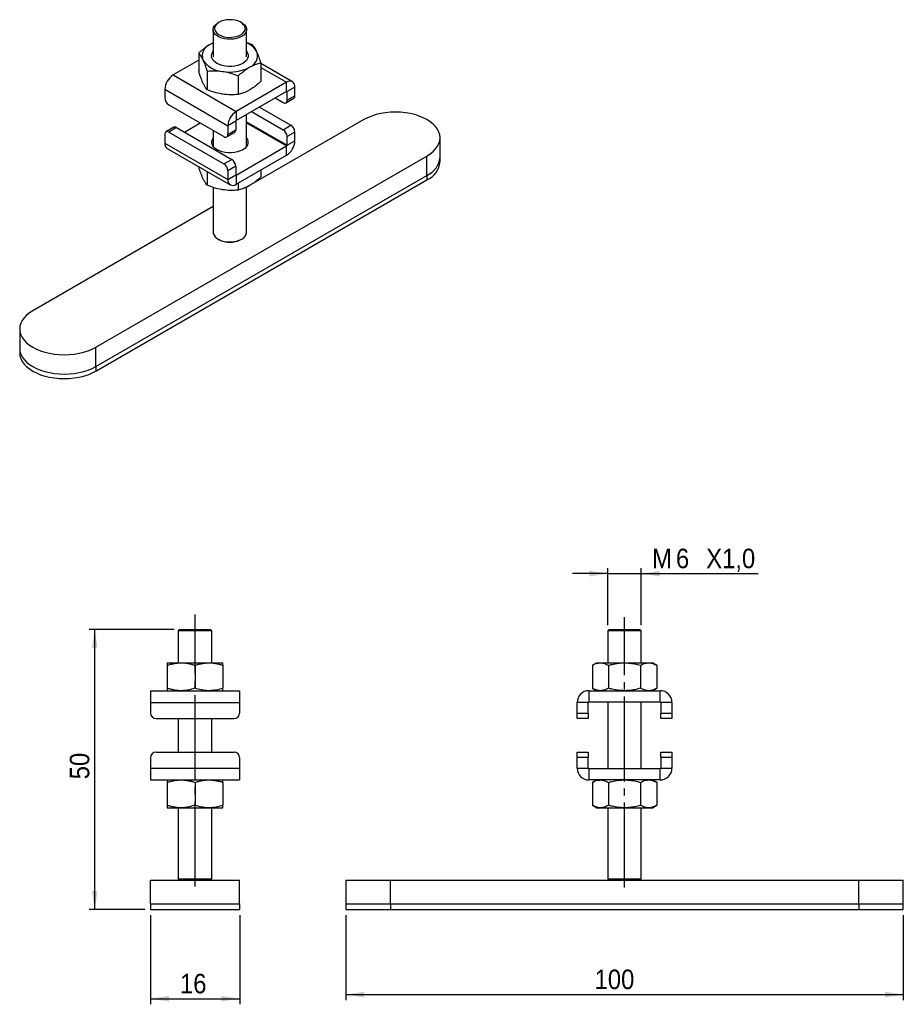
# Model space of a CAD drawing. Extents: x 36 to 194, y 100 to 277.
import ezdxf

# ---------------------------------------------------------------- set-up
doc = ezdxf.new("R2010")
doc.units = 0
doc.linetypes.add('SLD-MISTA-LONGA', pattern=[19.05, 15.24, -1.27, 1.27, -1.27])
doc.linetypes.add('SLD-SÓLIDA', pattern=[0])
doc.layers.get('0').update_dxf_attribs({"linetype": 'CONTINUOUS'})
doc.styles.add('SLDTEXTSTYLE0', font='GOTHIC.TTF', dxfattribs={"width": 0.913})
doc.dimstyles.new('SLDDIMSTYLE0', dxfattribs={"dimtxt": 3.5, "dimasz": 3.302, "dimexe": 0, "dimexo": 0.0625, "dimgap": 0.875, "dimtad": 1, "dimrnd": 1e-09, "dimzin": 12, "dimtxsty": 'SLDTEXTSTYLE0', "dimsah": 1, "dimcen": 0.09, "dimazin": 3, "dimtfac": 1, "dimtofl": 0, "dimtmove": 0, "dimatfit": 3, "dimtolj": 1, "dimtzin": 12})
doc.dimstyles.new('SLDDIMSTYLE1', dxfattribs={"dimtxt": 3.5, "dimasz": 3.302, "dimexe": 0, "dimexo": 0.0625, "dimgap": 0.875, "dimtad": 1, "dimdec": 0, "dimrnd": 1e-09, "dimzin": 12, "dimtxsty": 'SLDTEXTSTYLE0', "dimsah": 1, "dimcen": 0.09, "dimazin": 3, "dimtfac": 1, "dimtdec": 0, "dimtofl": 0, "dimtmove": 0, "dimatfit": 3, "dimtolj": 1, "dimtzin": 12})
doc.dimstyles.new('SLDDIMSTYLE2', dxfattribs={"dimtxt": 3.5, "dimasz": 3.302, "dimexe": 0, "dimexo": 0.0625, "dimgap": 0.875, "dimtad": 1, "dimrnd": 1e-09, "dimzin": 12, "dimtxsty": 'SLDTEXTSTYLE0', "dimsah": 1, "dimcen": 0.09, "dimazin": 3, "dimtfac": 1, "dimtmove": 0, "dimatfit": 3, "dimtolj": 1, "dimtzin": 12})

# ---------------------------------------------------------------- blocks, each defined once
blk = doc.blocks.new('*D1')
for p, q in [((59.18, 116.35), (59.18, 100.35)), ((75.18, 116.35), (75.18, 100.35)), ((59.18, 101.35), (75.18, 101.35))]:
    blk.add_line(p, q)
for points in [[(59.18, 101.35), (62.48, 100.84), (62.48, 101.86)], [(75.18, 101.35), (71.87, 101.86), (71.87, 100.84)]]:
    blk.add_solid(points)
at = {"insert": (64.47, 105.82, 0.1), "char_height": 3.5, "attachment_point": 1, "style": 'SLDTEXTSTYLE0'}
blk.add_mtext('16', dxfattribs=at)
blk = doc.blocks.new('*D2')
for p, q in [((63.43, 167.6), (48.18, 167.6)), ((49.18, 117.35), (49.18, 167.6)), ((58.18, 117.35), (48.18, 117.35))]:
    blk.add_line(p, q)
for points in [[(49.18, 167.6), (48.67, 164.3), (49.68, 164.3)], [(49.18, 117.35), (49.68, 120.65), (48.67, 120.65)]]:
    blk.add_solid(points)
at = {"insert": (44.71, 140.71, 0.1), "char_height": 3.5, "attachment_point": 1, "rotation": 90, "style": 'SLDTEXTSTYLE0'}
blk.add_mtext('50', dxfattribs=at)
blk = doc.blocks.new('*D3')
for p, q in [((141.21, 168.35), (141.21, 178.6)), ((147.21, 168.35), (147.21, 178.6)), ((141.21, 177.6), (134.86, 177.6)), ((141.21, 177.6), (147.21, 177.6)), ((147.21, 177.6), (168.17, 177.6))]:
    blk.add_line(p, q)
for points in [[(141.21, 177.6), (137.91, 178.11), (137.91, 177.09)], [(147.21, 177.6), (150.51, 177.09), (150.51, 178.11)]]:
    blk.add_solid(points)
at = {"char_height": 3.5, "attachment_point": 1, "style": 'SLDTEXTSTYLE0'}
for s, insert in [('M', (149.14, 182.07, 0.1)), ('6', (153.43, 182.07, 0.1)), ('X1,0', (158.86, 182.07, 0.1))]:
    blk.add_mtext(s, dxfattribs=dict(at, insert=insert))
blk = doc.blocks.new('*D4')
for p, q in [((94.21, 116.35), (94.21, 101.1)), ((194.21, 116.35), (194.21, 101.1)), ((94.21, 102.1), (194.21, 102.1))]:
    blk.add_line(p, q)
for points in [[(94.21, 102.1), (97.51, 101.59), (97.51, 102.6)], [(194.21, 102.1), (190.91, 102.6), (190.91, 101.59)]]:
    blk.add_solid(points)
at = {"insert": (138.84, 106.57, 0.1), "char_height": 3.5, "attachment_point": 1, "style": 'SLDTEXTSTYLE0'}
blk.add_mtext('100', dxfattribs=at)

msp = doc.modelspace()

# ---------------------------------------------------------------- linework, layer by layer
at = {"color": 7, "linetype": 'SLD-SÓLIDA'}
for p, q in [((71.477, 276.497), (71.3, 276.395)), ((75.544, 276.395), (75.367, 276.497)), ((70.422, 275.17), (70.422, 270.306)), ((76.422, 270.306), (76.422, 275.17)), ((70.422, 272.785), (69.887, 272.516)), ((77.505, 272.467), (76.422, 272.844)), ((67.845, 270.973), (67.845, 267.62)), ((67.845, 269.704), (63.24, 267.045)), ((78.999, 269.248), (78.999, 265.894)), ((84.654, 265.843), (78.999, 269.108)), ((63.24, 267.045), (74.553, 260.514)), ((69.34, 267.754), (69.34, 264.4)), ((74.916, 266.891), (74.916, 263.538)), ((83.604, 265.739), (74.553, 260.514)), ((83.604, 264.106), (83.604, 265.739)), ((61.755, 264.473), (73.069, 257.942)), ((61.755, 264.473), (61.755, 262.922)), ((83.604, 264.106), (74.553, 258.881)), ((85.089, 264.882), (83.675, 264.065)), ((83.675, 262.514), (83.675, 264.065)), ((83.675, 262.514), (85.089, 263.33)), ((85.089, 263.33), (85.089, 264.882)), ((62.462, 261.697), (72.361, 255.982)), ((81.553, 262.922), (82.968, 262.105)), ((83.468, 262.056), (84.882, 262.872)), ((74.553, 260.514), (74.553, 258.881)), ((76.422, 254.239), (76.422, 259.96)), ((77.31, 260.472), (82.968, 257.206)), ((78.724, 261.289), (84.382, 258.023)), ((65.291, 256.798), (68.12, 258.431)), ((74.483, 258.759), (73.069, 257.942)), ((73.069, 257.942), (73.069, 256.391)), ((74.483, 258.759), (74.483, 257.207)), ((97.464, 259.04), (76.422, 246.893)), ((82.968, 257.206), (84.382, 258.023)), ((61.755, 256.39), (61.755, 254.838)), ((63.376, 257.664), (61.962, 256.848)), ((63.876, 257.614), (62.462, 256.798)), ((62.462, 256.798), (72.361, 251.083)), ((63.876, 257.614), (73.776, 251.9)), ((70.422, 257.102), (70.422, 254.239)), ((72.861, 255.933), (74.276, 256.749)), ((73.069, 256.391), (74.483, 257.207)), ((85.089, 256.798), (83.675, 255.982)), ((85.089, 255.246), (85.089, 256.798)), ((61.755, 254.838), (73.069, 248.307)), ((83.675, 254.43), (83.675, 255.982)), ((83.675, 254.43), (85.089, 255.246)), ((111.121, 252.304), (111.121, 255.774)), ((62.19, 253.877), (73.504, 247.346)), ((74.553, 249.083), (83.604, 254.308)), ((74.553, 247.45), (83.604, 252.675)), ((83.604, 252.675), (83.604, 254.308)), ((49.38, 218.22), (108.777, 252.509)), ((72.361, 251.083), (73.776, 251.9)), ((108.777, 249.039), (108.777, 252.509)), ((111.121, 251.488), (111.121, 252.304)), ((49.38, 214.749), (108.777, 249.039)), ((67.845, 250.612), (67.845, 250.472)), ((69.34, 249.749), (69.34, 247.253)), ((74.483, 250.675), (73.069, 249.858)), ((73.069, 249.858), (73.069, 248.307)), ((73.069, 248.307), (74.483, 249.123)), ((74.483, 250.675), (74.483, 249.123)), ((74.553, 249.083), (74.553, 247.45)), ((78.999, 250.016), (78.999, 248.747)), ((108.777, 249.039), (108.777, 248.222)), ((49.38, 213.933), (108.777, 248.222)), ((74.916, 247.659), (74.916, 246.39)), ((70.422, 246.873), (70.422, 238.834)), ((76.422, 238.834), (76.422, 246.923)), ((70.422, 243.429), (38.067, 224.751)), ((71.3, 237.61), (71.477, 237.508)), ((75.367, 237.508), (75.544, 237.61)), ((35.724, 221.485), (35.724, 218.015)), ((35.724, 218.015), (35.724, 217.199)), ((49.38, 214.749), (49.38, 218.22)), ((49.38, 214.749), (49.38, 213.933)), ((64.426, 167.597), (64.176, 167.347)), ((64.176, 167.347), (64.176, 161.597)), ((70.176, 167.347), (64.176, 167.347)), ((64.426, 167.597), (69.926, 167.597)), ((70.176, 167.347), (69.926, 167.597)), ((70.176, 161.597), (70.176, 167.347)), ((141.462, 167.597), (141.212, 167.347)), ((141.212, 167.347), (141.212, 161.597)), ((144.212, 167.347), (141.212, 167.347)), ((141.462, 167.597), (144.212, 167.597)), ((144.212, 167.597), (146.962, 167.597)), ((147.212, 167.347), (144.212, 167.347)), ((147.212, 167.347), (146.962, 167.597)), ((147.212, 161.597), (147.212, 167.347)), ((62.176, 161.597), (64.676, 161.597)), ((62.176, 161.151), (62.176, 157.044)), ((64.676, 161.597), (69.676, 161.597)), ((67.176, 161.151), (67.176, 157.044)), ((69.676, 161.597), (72.176, 161.597)), ((72.176, 161.151), (72.176, 157.044)), ((139.212, 161.597), (138.439, 161.151)), ((138.439, 161.151), (138.439, 157.044)), ((139.212, 161.597), (139.882, 161.597)), ((139.882, 161.597), (144.212, 161.597)), ((141.325, 161.151), (141.325, 157.044)), ((144.212, 161.597), (148.542, 161.597)), ((147.099, 161.151), (147.099, 157.044)), ((148.542, 161.597), (149.212, 161.597)), ((149.986, 161.151), (149.212, 161.597)), ((149.986, 161.151), (149.986, 157.044)), ((59.176, 156.597), (59.176, 154.497)), ((59.176, 156.597), (75.176, 156.597)), ((75.176, 156.597), (75.176, 154.497)), ((137.812, 156.597), (137.812, 154.597)), ((137.812, 156.597), (150.612, 156.597)), ((138.439, 157.044), (139.212, 156.597)), ((149.212, 156.597), (149.986, 157.044)), ((150.612, 154.597), (150.612, 156.597)), ((59.176, 154.497), (75.176, 154.497)), ((59.176, 154.497), (59.176, 152.597)), ((75.176, 154.497), (75.176, 152.597)), ((137.712, 154.497), (135.712, 154.497)), ((135.712, 152.597), (135.712, 154.497)), ((137.712, 152.597), (137.712, 154.497)), ((137.812, 154.597), (150.612, 154.597)), ((141.212, 154.597), (141.212, 142.597)), ((147.212, 142.597), (147.212, 154.597)), ((152.712, 154.497), (150.712, 154.497)), ((150.712, 154.497), (150.712, 152.597)), ((152.712, 154.497), (152.712, 152.597)), ((135.712, 152.597), (137.712, 152.597)), ((135.712, 151.597), (135.712, 152.597)), ((137.712, 152.597), (137.712, 151.597)), ((150.712, 151.597), (150.712, 152.597)), ((150.712, 152.597), (152.712, 152.597)), ((152.712, 152.597), (152.712, 151.597)), ((60.176, 151.597), (74.176, 151.597)), ((64.176, 151.597), (64.176, 145.597)), ((70.176, 145.597), (70.176, 151.597)), ((137.712, 151.597), (135.712, 151.597)), ((152.712, 151.597), (150.712, 151.597)), ((60.176, 145.597), (74.176, 145.597)), ((135.712, 145.597), (137.712, 145.597)), ((135.712, 144.597), (135.712, 145.597)), ((137.712, 145.597), (137.712, 144.597)), ((150.712, 145.597), (152.712, 145.597)), ((150.712, 144.597), (150.712, 145.597)), ((152.712, 145.597), (152.712, 144.597)), ((59.176, 144.597), (59.176, 142.697)), ((75.176, 144.597), (75.176, 142.697)), ((137.712, 144.597), (135.712, 144.597)), ((135.712, 142.697), (135.712, 144.597)), ((137.712, 142.697), (137.712, 144.597)), ((152.712, 144.597), (150.712, 144.597)), ((150.712, 144.597), (150.712, 142.697)), ((152.712, 144.597), (152.712, 142.697)), ((59.176, 142.697), (75.176, 142.697)), ((59.176, 142.697), (59.176, 140.597)), ((75.176, 142.697), (75.176, 140.597)), ((135.712, 142.697), (137.712, 142.697)), ((137.812, 142.597), (137.812, 140.597)), ((150.612, 142.597), (137.812, 142.597)), ((150.612, 140.597), (150.612, 142.597)), ((150.712, 142.697), (152.712, 142.697)), ((59.176, 140.597), (75.176, 140.597)), ((62.176, 140.151), (62.176, 136.044)), ((67.176, 140.151), (67.176, 136.044)), ((72.176, 140.151), (72.176, 136.044)), ((150.612, 140.597), (137.812, 140.597)), ((139.212, 140.597), (138.439, 140.151)), ((138.439, 140.151), (138.439, 136.044)), ((141.325, 140.151), (141.325, 136.044)), ((147.099, 140.151), (147.099, 136.044)), ((149.986, 140.151), (149.212, 140.597)), ((149.986, 140.151), (149.986, 136.044)), ((138.439, 136.044), (139.212, 135.597)), ((149.212, 135.597), (149.986, 136.044)), ((62.176, 135.597), (64.676, 135.597)), ((64.176, 135.597), (64.176, 122.847)), ((64.676, 135.597), (69.676, 135.597)), ((69.676, 135.597), (72.176, 135.597)), ((70.176, 122.847), (70.176, 135.597)), ((139.212, 135.597), (139.882, 135.597)), ((139.882, 135.597), (144.212, 135.597)), ((141.212, 135.597), (141.212, 122.847)), ((144.212, 135.597), (148.542, 135.597)), ((147.212, 122.847), (147.212, 135.597)), ((148.542, 135.597), (149.212, 135.597)), ((59.176, 118.347), (59.176, 122.597)), ((59.176, 122.597), (75.176, 122.597)), ((64.176, 122.847), (64.426, 122.597)), ((64.176, 122.847), (70.176, 122.847)), ((69.926, 122.597), (70.176, 122.847)), ((75.176, 118.347), (75.176, 122.597)), ((94.212, 122.597), (94.212, 118.347)), ((94.212, 122.597), (102.212, 122.597)), ((102.212, 118.347), (102.212, 122.597)), ((102.212, 122.597), (186.212, 122.597)), ((141.212, 122.847), (141.462, 122.597)), ((141.212, 122.847), (144.212, 122.847)), ((144.212, 122.847), (147.212, 122.847)), ((146.962, 122.597), (147.212, 122.847)), ((186.212, 118.347), (186.212, 122.597)), ((186.212, 122.597), (194.212, 122.597)), ((194.212, 118.347), (194.212, 122.597)), ((59.176, 118.347), (59.176, 117.347)), ((59.176, 118.347), (75.176, 118.347)), ((75.176, 118.347), (75.176, 117.347)), ((94.212, 118.347), (94.212, 117.347)), ((94.212, 118.347), (102.212, 118.347)), ((102.212, 118.347), (102.212, 117.347)), ((102.212, 118.347), (186.212, 118.347)), ((186.212, 118.347), (186.212, 117.347)), ((186.212, 118.347), (194.212, 118.347)), ((194.212, 117.347), (194.212, 118.347)), ((59.176, 117.347), (75.176, 117.347)), ((94.212, 117.347), (102.212, 117.347)), ((102.212, 117.347), (186.212, 117.347)), ((186.212, 117.347), (194.212, 117.347))]:
    msp.add_line(p, q, dxfattribs=at)
at = {"color": 8, "linetype": 'SLD-SÓLIDA'}
for p, q in [((78.999, 268.398), (83.604, 265.739)), ((83.604, 264.106), (83.675, 264.065)), ((76.422, 258.617), (83.675, 254.43)), ((76.422, 258.454), (83.604, 254.308)), ((74.483, 249.123), (74.553, 249.083))]:
    msp.add_line(p, q, dxfattribs=at)
at = {"linetype": 'SLD-MISTA-LONGA'}
for p, q in [((67.176, 121.503), (67.176, 170.241)), ((144.212, 121.283), (144.212, 169.8))]:
    msp.add_line(p, q, dxfattribs=at)
at = {"color": 7, "linetype": 'SLD-SÓLIDA', "flags": 128}
for points in [[(75.544, 276.395), (75.73, 276.277), (76.043, 276.013), (76.267, 275.72), (76.393, 275.409), (76.419, 275.09), (76.342, 274.774), (76.166, 274.471), (75.897, 274.191), (75.543, 273.946), (75.117, 273.741), (74.634, 273.586), (74.109, 273.484), (73.561, 273.44), (73.008, 273.455), (72.469, 273.528), (71.962, 273.657), (71.506, 273.838), (71.114, 274.064), (70.801, 274.327), (70.578, 274.62), (70.451, 274.931), (70.425, 275.25), (70.502, 275.567), (70.678, 275.87), (70.947, 276.149), (71.301, 276.395), (71.301, 276.395)], [(71.478, 276.497), (71.145, 276.264), (70.894, 275.999), (70.735, 275.712), (70.673, 275.412), (70.71, 275.111), (70.845, 274.819), (71.074, 274.548), (71.387, 274.306), (71.774, 274.103), (72.22, 273.946), (72.71, 273.841), (73.226, 273.791), (73.749, 273.798), (74.259, 273.862), (74.74, 273.981), (75.173, 274.15), (75.543, 274.363), (75.836, 274.613), (76.041, 274.891), (76.153, 275.186), (76.165, 275.488), (76.078, 275.785), (75.896, 276.068), (75.624, 276.326), (75.272, 276.549), (74.853, 276.73), (74.383, 276.862), (73.878, 276.94), (73.357, 276.961), (72.838, 276.926), (72.34, 276.834), (71.881, 276.689), (71.478, 276.497)], [(70.422, 272.784), (70.378, 272.765), (69.887, 272.516)], [(75.752, 269.13), (75.312, 268.917), (74.815, 268.751), (74.275, 268.637), (73.709, 268.58), (73.135, 268.58), (72.569, 268.637), (72.029, 268.751), (71.532, 268.917), (71.092, 269.13), (70.722, 269.384), (70.435, 269.671), (70.239, 269.983), (70.139, 270.309), (70.139, 270.641), (70.239, 270.967), (70.422, 271.263)], [(76.422, 271.263), (76.605, 270.967), (76.705, 270.641), (76.705, 270.309), (76.605, 269.983), (76.409, 269.671), (76.122, 269.384), (75.752, 269.13)], [(108.777, 252.509), (109.375, 252.895), (109.894, 253.317), (110.328, 253.771), (110.672, 254.249), (110.92, 254.747), (111.07, 255.257), (111.121, 255.774), (111.07, 256.292), (110.92, 256.802), (110.672, 257.3), (110.328, 257.778), (109.894, 258.232), (109.375, 258.654), (108.777, 259.04), (108.108, 259.385), (107.377, 259.685), (106.592, 259.935), (105.763, 260.134), (104.901, 260.277), (104.016, 260.364), (103.121, 260.393), (102.225, 260.364), (101.34, 260.277), (100.478, 260.134), (99.649, 259.935), (98.864, 259.685), (98.133, 259.385), (97.464, 259.04)], [(76.422, 255.682), (76.561, 255.446), (76.66, 255.124), (76.66, 254.797), (76.561, 254.475), (76.368, 254.168), (76.084, 253.885), (75.72, 253.634), (75.286, 253.424), (74.796, 253.26), (74.263, 253.148), (73.705, 253.092), (73.139, 253.092), (72.581, 253.148), (72.049, 253.26), (71.558, 253.424), (71.124, 253.634), (70.76, 253.885), (70.477, 254.168), (70.283, 254.475), (70.184, 254.797), (70.184, 255.124), (70.283, 255.446), (70.422, 255.682)], [(70.422, 238.834), (70.451, 238.595), (70.578, 238.284), (70.801, 237.991), (71.114, 237.728), (71.506, 237.502), (71.962, 237.321), (72.469, 237.192), (73.008, 237.119), (73.561, 237.104), (74.109, 237.148), (74.634, 237.25), (75.117, 237.405), (75.543, 237.609), (75.897, 237.855), (76.166, 238.135), (76.342, 238.438), (76.419, 238.754), (76.422, 238.834)], [(38.067, 224.751), (37.469, 224.365), (36.95, 223.942), (36.516, 223.489), (36.173, 223.011), (35.924, 222.513), (35.774, 222.002), (35.724, 221.485), (35.774, 220.968), (35.924, 220.458), (36.173, 219.96), (36.516, 219.482), (36.95, 219.028), (37.469, 218.606), (38.067, 218.22), (38.736, 217.875), (39.467, 217.575), (40.253, 217.324), (41.081, 217.126), (41.943, 216.983), (42.828, 216.896), (43.724, 216.867), (44.619, 216.896), (45.504, 216.983), (46.366, 217.126), (47.195, 217.324), (47.98, 217.575), (48.711, 217.875), (49.38, 218.22)], [(35.724, 218.015), (35.774, 217.498), (35.924, 216.987), (36.173, 216.49), (36.516, 216.011), (36.95, 215.558), (37.469, 215.136), (38.067, 214.749), (38.736, 214.404), (39.467, 214.105), (40.253, 213.854), (41.081, 213.656), (41.943, 213.513), (42.828, 213.426), (43.724, 213.397), (44.619, 213.426), (45.504, 213.513), (46.366, 213.656), (47.195, 213.854), (47.98, 214.105), (48.711, 214.404), (49.38, 214.749)], [(35.724, 218.015), (35.774, 217.498), (35.924, 216.987), (36.173, 216.49), (36.516, 216.011), (36.95, 215.558), (37.469, 215.136), (38.067, 214.749), (38.736, 214.404), (39.467, 214.105), (40.253, 213.854), (41.081, 213.656), (41.943, 213.513), (42.828, 213.426), (43.724, 213.397), (44.619, 213.426), (45.504, 213.513), (46.366, 213.656), (47.195, 213.854), (47.98, 214.105), (48.711, 214.404), (49.38, 214.749)], [(35.724, 217.199), (35.774, 216.681), (35.924, 216.171), (36.173, 215.673), (36.516, 215.195), (36.95, 214.741), (37.469, 214.319), (38.067, 213.933), (38.736, 213.588), (39.467, 213.288), (40.253, 213.038), (41.081, 212.839), (41.943, 212.696), (42.828, 212.609), (43.724, 212.58), (44.619, 212.609), (45.504, 212.696), (46.366, 212.839), (47.195, 213.038), (47.98, 213.288), (48.711, 213.588), (49.38, 213.933)]]:
    msp.add_lwpolyline(points, dxfattribs=at)
at = {"color": 7, "linetype": 'SLD-SÓLIDA'}
for centre, radius, start, end in [((70.665, 270.46), 2.198, 110.74208, 199.461), ((75.154, 269.446), 3.571, 29.82384, 69.19664), ((76.179, 270.49), 2.198, 290.74208, 19.461), ((72.401, 272.243), 4.564, 213.43888, 266.5665), ((64.979, 264.327), 3.227, 122.60548, 177.39452), ((73.431, 275.251), 7.675, 260.2289, 297.35717), ((84.184, 265.029), 0.917, 350.78596, 129.20329), ((83.632, 264.072), 0.0437, 350.78596, 129.20329), ((84.614, 263.27), 0.48, 304.05635, 7.25583), ((63.29, 262.992), 1.537, 182.60548, 237.39452), ((83.244, 262.444), 0.437, 230.79671, 9.21404), ((76.292, 257.795), 3.227, 122.60548, 177.39452), ((74.636, 258.752), 0.154, 122.60548, 177.39452), ((83.554, 256.728), 1.537, 2.60548, 57.39452), ((62.186, 256.46), 0.437, 50.79671, 189.21404), ((63.583, 257.206), 0.503, 54.38242, 114.30712), ((72.637, 256.321), 0.437, 230.79671, 9.21404), ((74.007, 257.147), 0.48, 304.05635, 7.25583), ((82.14, 255.912), 1.537, 2.60548, 57.39452), ((62.754, 254.711), 1.007, 172.74417, 235.94365), ((81.865, 255.393), 3.227, 302.60548, 357.39452), ((83.522, 254.437), 0.154, 302.60548, 357.39452), ((71.533, 249.789), 1.537, 2.60548, 57.39452), ((72.948, 250.605), 1.537, 2.60548, 57.39452), ((107.203, 252.641), 3.932, 293.59917, 355.08069), ((107.203, 251.825), 3.932, 293.59917, 355.08069), ((74.526, 249.116), 0.0437, 170.78596, 309.20329), ((73.974, 248.16), 0.917, 170.78596, 309.20329), ((73.422, 241.221), 4.192, 242.36011, 297.63989), ((137.812, 154.497), 2.1, 90, 180), ((150.612, 154.497), 2.1, 0, 90), ((137.812, 154.497), 0.1, 90, 180), ((150.612, 154.497), 0.1, 0, 90), ((60.176, 152.597), 1, 180, 270), ((74.176, 152.597), 1, 270, 0), ((60.176, 144.597), 1, 90, 180), ((74.176, 144.597), 1, 0, 90), ((137.812, 142.697), 2.1, 180, 270), ((137.812, 142.697), 0.1, 180, 270), ((150.612, 142.697), 0.1, 270, 0), ((150.612, 142.697), 2.1, 270, 0)]:
    msp.add_arc(centre, radius, start, end, dxfattribs=at)
for points, knots in [([(69.887, 272.516), (69.801, 272.466), (69.631, 272.365), (69.331, 272.17), (68.989, 271.928), (68.605, 271.63), (68.223, 271.312), (67.971, 271.086), (67.845, 270.973)], [0, 0, 0, 0, 0.1233868, 0.2469853, 0.4339385, 0.6214953, 0.8105592, 1, 1, 1, 1]), ([(78.252, 271.222), (78.234, 271.26), (78.1, 271.545), (77.847, 272.011), (77.619, 272.314), (77.505, 272.467)], [0, 0, 0, 0, 0.0700627, 0.5307704, 1, 1, 1, 1]), ([(67.845, 270.973), (67.906, 270.895), (68.026, 270.739), (68.212, 270.454), (68.401, 270.126), (68.528, 269.861), (68.592, 269.728)], [0, 0, 0, 0, 0.2472686, 0.4953626, 0.746874, 1, 1, 1, 1]), ([(78.999, 269.248), (78.877, 269.611), (78.633, 270.344), (78.379, 270.928), (78.252, 271.222)], [0, 0, 0, 0, 0.495458, 1, 1, 1, 1]), ([(68.592, 269.728), (68.61, 269.689), (68.686, 269.524), (68.82, 269.208), (68.994, 268.757), (69.168, 268.272), (69.282, 267.927), (69.34, 267.754)], [0, 0, 0, 0, 0.0700283, 0.2997919, 0.5308172, 0.7650185, 1, 1, 1, 1]), ([(76.958, 268.434), (77.222, 268.575), (77.753, 268.858), (78.434, 269.1), (78.845, 269.208), (78.999, 269.248)], [0, 0, 0, 0, 0.3821177, 0.7697643, 1, 1, 1, 1]), ([(68.592, 265.645), (68.575, 265.684), (68.499, 265.849), (68.365, 266.165), (68.191, 266.616), (68.017, 267.101), (67.903, 267.447), (67.845, 267.62)], [0, 0, 0, 0, 0.0700283, 0.2997919, 0.5308172, 0.7650185, 1, 1, 1, 1]), ([(69.34, 267.754), (69.792, 267.785), (70.706, 267.85), (71.651, 267.742), (72.128, 267.687)], [0, 0, 0, 0, 0.495458, 1, 1, 1, 1]), ([(72.128, 267.687), (72.194, 267.676), (72.695, 267.596), (73.638, 267.37), (74.488, 267.052), (74.916, 266.891)], [0, 0, 0, 0, 0.0700627, 0.5307704, 1, 1, 1, 1]), ([(74.916, 266.891), (75.167, 267.112), (75.669, 267.557), (76.271, 268.001), (76.702, 268.283), (76.872, 268.383), (76.958, 268.434)], [0, 0, 0, 0, 0.37477308, 0.75295604, 0.87637359, 1, 1, 1, 1]), ([(69.34, 264.4), (69.259, 264.505), (69.138, 264.663), (68.974, 264.921), (68.806, 265.206), (68.678, 265.469), (68.592, 265.645)], [0, 0, 0, 0, 0.3298121, 0.4953835, 0.6598535, 1, 1, 1, 1]), ([(78.999, 265.894), (78.845, 265.757), (78.437, 265.393), (77.757, 264.849), (77.225, 264.518), (76.958, 264.351)], [0, 0, 0, 0, 0.2302362, 0.6126673, 1, 1, 1, 1]), ([(72.128, 263.604), (72.062, 263.615), (71.561, 263.696), (70.618, 263.921), (69.768, 264.24), (69.34, 264.4)], [0, 0, 0, 0, 0.0700627, 0.5307704, 1, 1, 1, 1]), ([(74.916, 263.538), (74.464, 263.506), (73.55, 263.441), (72.605, 263.55), (72.128, 263.604)], [0, 0, 0, 0, 0.495458, 1, 1, 1, 1]), ([(76.958, 264.351), (76.787, 264.258), (76.358, 264.023), (75.672, 263.743), (75.169, 263.606), (74.916, 263.538)], [0, 0, 0, 0, 0.2470039, 0.6214756, 1, 1, 1, 1]), ([(68.592, 248.498), (68.575, 248.536), (68.499, 248.701), (68.365, 249.018), (68.191, 249.469), (68.017, 249.954), (67.903, 250.299), (67.845, 250.472)], [0, 0, 0, 0, 0.0700283, 0.2997919, 0.5308172, 0.7650185, 1, 1, 1, 1]), ([(69.34, 247.253), (69.259, 247.358), (69.138, 247.515), (68.974, 247.774), (68.806, 248.059), (68.678, 248.321), (68.592, 248.498)], [0, 0, 0, 0, 0.3298121, 0.4953835, 0.6598535, 1, 1, 1, 1]), ([(78.999, 248.747), (78.845, 248.61), (78.437, 248.246), (77.757, 247.701), (77.225, 247.37), (76.958, 247.204)], [0, 0, 0, 0, 0.2302362, 0.6126673, 1, 1, 1, 1]), ([(72.128, 246.457), (72.062, 246.468), (71.561, 246.548), (70.618, 246.774), (69.768, 247.092), (69.34, 247.253)], [0, 0, 0, 0, 0.0700627, 0.5307704, 1, 1, 1, 1]), ([(74.916, 246.39), (74.464, 246.358), (73.55, 246.294), (72.605, 246.402), (72.128, 246.457)], [0, 0, 0, 0, 0.495458, 1, 1, 1, 1]), ([(76.958, 247.204), (76.787, 247.11), (76.358, 246.875), (75.672, 246.595), (75.169, 246.459), (74.916, 246.39)], [0, 0, 0, 0, 0.2470039, 0.6214756, 1, 1, 1, 1]), ([(62.176, 161.151), (62.378, 161.214), (62.782, 161.342), (63.402, 161.483), (64.035, 161.579), (64.462, 161.591), (64.676, 161.597)], [0, 0, 0, 0, 0.2472686, 0.4953626, 0.746874, 1, 1, 1, 1]), ([(62.176, 161.597), (62.176, 161.596), (62.176, 161.593), (62.176, 161.565), (62.176, 161.511), (62.176, 161.418), (62.176, 161.299), (62.176, 161.2), (62.176, 161.151)], [0, 0, 0, 0, 0.1233868, 0.2469853, 0.4339385, 0.6214953, 0.8105592, 1, 1, 1, 1]), ([(64.676, 161.597), (64.735, 161.597), (64.989, 161.594), (65.437, 161.561), (66.02, 161.469), (66.601, 161.333), (66.984, 161.211), (67.176, 161.151)], [0, 0, 0, 0, 0.0700283, 0.2997919, 0.5308172, 0.7650185, 1, 1, 1, 1]), ([(67.176, 161.151), (67.378, 161.214), (67.782, 161.342), (68.402, 161.483), (69.035, 161.579), (69.462, 161.591), (69.676, 161.597)], [0, 0, 0, 0, 0.24726861, 0.49536257, 0.74687401, 1, 1, 1, 1]), ([(69.676, 161.597), (69.735, 161.597), (69.989, 161.594), (70.437, 161.561), (71.02, 161.469), (71.601, 161.333), (71.984, 161.211), (72.176, 161.151)], [0, 0, 0, 0, 0.0700283, 0.2997919, 0.5308172, 0.7650185, 1, 1, 1, 1]), ([(72.176, 161.151), (72.176, 161.245), (72.176, 161.434), (72.176, 161.553), (72.176, 161.593), (72.176, 161.596), (72.176, 161.597)], [0, 0, 0, 0, 0.37477308, 0.75295604, 0.87637359, 1, 1, 1, 1]), ([(138.439, 161.151), (138.673, 161.275), (139.146, 161.527), (139.635, 161.574), (139.882, 161.597)], [0, 0, 0, 0, 0.495458, 1, 1, 1, 1]), ([(139.882, 161.597), (139.916, 161.597), (140.175, 161.593), (140.664, 161.495), (141.104, 161.266), (141.325, 161.151)], [0, 0, 0, 0, 0.0700627, 0.5307704, 1, 1, 1, 1]), ([(141.325, 161.151), (141.542, 161.21), (142.119, 161.367), (143.082, 161.553), (143.834, 161.582), (144.212, 161.597)], [0, 0, 0, 0, 0.2302362, 0.6126673, 1, 1, 1, 1]), ([(144.212, 161.597), (144.453, 161.591), (145.06, 161.575), (146.03, 161.434), (146.741, 161.245), (147.099, 161.151)], [0, 0, 0, 0, 0.2470039, 0.6214756, 1, 1, 1, 1]), ([(147.099, 161.151), (147.333, 161.275), (147.806, 161.527), (148.296, 161.574), (148.542, 161.597)], [0, 0, 0, 0, 0.495458, 1, 1, 1, 1]), ([(148.542, 161.597), (148.576, 161.597), (148.836, 161.593), (149.324, 161.495), (149.764, 161.266), (149.986, 161.151)], [0, 0, 0, 0, 0.0700627, 0.5307704, 1, 1, 1, 1]), ([(64.676, 156.597), (64.617, 156.598), (64.363, 156.6), (63.914, 156.633), (63.332, 156.726), (62.75, 156.862), (62.368, 156.983), (62.176, 157.044)], [0, 0, 0, 0, 0.0700283, 0.2997919, 0.5308172, 0.7650185, 1, 1, 1, 1]), ([(62.176, 157.044), (62.176, 156.95), (62.176, 156.762), (62.176, 156.619), (62.176, 156.603), (62.176, 156.597)], [0, 0, 0, 0, 0.3747928, 0.7529957, 1, 1, 1, 1]), ([(67.176, 157.044), (66.906, 156.96), (66.502, 156.834), (65.952, 156.717), (65.391, 156.624), (64.964, 156.608), (64.676, 156.597)], [0, 0, 0, 0, 0.3298121, 0.4953835, 0.6598535, 1, 1, 1, 1]), ([(69.676, 156.597), (69.617, 156.598), (69.168, 156.602), (68.322, 156.699), (67.56, 156.928), (67.176, 157.044)], [0, 0, 0, 0, 0.0700627, 0.5307704, 1, 1, 1, 1]), ([(72.176, 157.044), (71.77, 156.919), (70.95, 156.667), (70.103, 156.621), (69.676, 156.597)], [0, 0, 0, 0, 0.495458, 1, 1, 1, 1]), ([(72.176, 156.597), (72.176, 156.603), (72.176, 156.619), (72.176, 156.761), (72.176, 156.949), (72.176, 157.044)], [0, 0, 0, 0, 0.2470039, 0.6214756, 1, 1, 1, 1]), ([(139.882, 156.597), (139.848, 156.598), (139.589, 156.602), (139.1, 156.699), (138.661, 156.928), (138.439, 157.044)], [0, 0, 0, 0, 0.0700627, 0.5307704, 1, 1, 1, 1]), ([(141.325, 157.044), (141.091, 156.919), (140.618, 156.667), (140.129, 156.621), (139.882, 156.597)], [0, 0, 0, 0, 0.495458, 1, 1, 1, 1]), ([(144.212, 156.597), (143.839, 156.612), (143.087, 156.641), (142.124, 156.826), (141.542, 156.985), (141.325, 157.044)], [0, 0, 0, 0, 0.38211768, 0.76976434, 1, 1, 1, 1]), ([(147.099, 157.044), (146.745, 156.95), (146.034, 156.762), (145.064, 156.619), (144.453, 156.603), (144.212, 156.597)], [0, 0, 0, 0, 0.3747928, 0.7529957, 1, 1, 1, 1]), ([(148.542, 156.597), (148.508, 156.598), (148.249, 156.602), (147.761, 156.699), (147.321, 156.928), (147.099, 157.044)], [0, 0, 0, 0, 0.0700627, 0.5307704, 1, 1, 1, 1]), ([(149.986, 157.044), (149.83, 156.96), (149.596, 156.834), (149.279, 156.717), (148.955, 156.624), (148.709, 156.608), (148.542, 156.597)], [0, 0, 0, 0, 0.3298121, 0.4953835, 0.6598535, 1, 1, 1, 1]), ([(62.176, 140.151), (62.378, 140.214), (62.782, 140.342), (63.402, 140.483), (64.035, 140.579), (64.462, 140.591), (64.676, 140.597)], [0, 0, 0, 0, 0.2472686, 0.4953626, 0.746874, 1, 1, 1, 1]), ([(62.176, 140.597), (62.176, 140.596), (62.176, 140.593), (62.176, 140.565), (62.176, 140.511), (62.176, 140.418), (62.176, 140.299), (62.176, 140.2), (62.176, 140.151)], [0, 0, 0, 0, 0.1233868, 0.2469853, 0.4339385, 0.6214953, 0.8105592, 1, 1, 1, 1]), ([(64.676, 140.597), (64.735, 140.597), (64.989, 140.594), (65.437, 140.561), (66.02, 140.469), (66.601, 140.333), (66.984, 140.211), (67.176, 140.151)], [0, 0, 0, 0, 0.0700283, 0.2997919, 0.5308172, 0.7650185, 1, 1, 1, 1]), ([(67.176, 140.151), (67.378, 140.214), (67.782, 140.342), (68.402, 140.483), (69.035, 140.579), (69.462, 140.591), (69.676, 140.597)], [0, 0, 0, 0, 0.24726861, 0.49536257, 0.74687401, 1, 1, 1, 1]), ([(69.676, 140.597), (69.735, 140.597), (69.989, 140.594), (70.437, 140.561), (71.02, 140.469), (71.601, 140.333), (71.984, 140.211), (72.176, 140.151)], [0, 0, 0, 0, 0.0700283, 0.2997919, 0.5308172, 0.7650185, 1, 1, 1, 1]), ([(72.176, 140.151), (72.176, 140.245), (72.176, 140.434), (72.176, 140.553), (72.176, 140.593), (72.176, 140.596), (72.176, 140.597)], [0, 0, 0, 0, 0.37477308, 0.75295604, 0.87637359, 1, 1, 1, 1]), ([(138.439, 140.151), (138.673, 140.275), (139.146, 140.527), (139.635, 140.574), (139.882, 140.597)], [0, 0, 0, 0, 0.495458, 1, 1, 1, 1]), ([(139.882, 140.597), (139.916, 140.597), (140.175, 140.593), (140.664, 140.495), (141.104, 140.266), (141.325, 140.151)], [0, 0, 0, 0, 0.0700627, 0.5307704, 1, 1, 1, 1]), ([(141.325, 140.151), (141.542, 140.21), (142.119, 140.367), (143.082, 140.553), (143.834, 140.582), (144.212, 140.597)], [0, 0, 0, 0, 0.2302362, 0.6126673, 1, 1, 1, 1]), ([(144.212, 140.597), (144.453, 140.591), (145.06, 140.575), (146.03, 140.434), (146.741, 140.245), (147.099, 140.151)], [0, 0, 0, 0, 0.2470039, 0.6214756, 1, 1, 1, 1]), ([(147.099, 140.151), (147.333, 140.275), (147.806, 140.527), (148.296, 140.574), (148.542, 140.597)], [0, 0, 0, 0, 0.495458, 1, 1, 1, 1]), ([(148.542, 140.597), (148.576, 140.597), (148.836, 140.593), (149.324, 140.495), (149.764, 140.266), (149.986, 140.151)], [0, 0, 0, 0, 0.0700627, 0.5307704, 1, 1, 1, 1]), ([(64.676, 135.597), (64.617, 135.598), (64.363, 135.6), (63.914, 135.633), (63.332, 135.726), (62.75, 135.862), (62.368, 135.983), (62.176, 136.044)], [0, 0, 0, 0, 0.0700283, 0.2997919, 0.5308172, 0.7650185, 1, 1, 1, 1]), ([(62.176, 136.044), (62.176, 135.95), (62.176, 135.762), (62.176, 135.619), (62.176, 135.603), (62.176, 135.597)], [0, 0, 0, 0, 0.3747928, 0.7529957, 1, 1, 1, 1]), ([(67.176, 136.044), (66.906, 135.96), (66.502, 135.834), (65.952, 135.717), (65.391, 135.624), (64.964, 135.608), (64.676, 135.597)], [0, 0, 0, 0, 0.3298121, 0.4953835, 0.6598535, 1, 1, 1, 1]), ([(69.676, 135.597), (69.617, 135.598), (69.168, 135.602), (68.322, 135.699), (67.56, 135.928), (67.176, 136.044)], [0, 0, 0, 0, 0.0700627, 0.5307704, 1, 1, 1, 1]), ([(72.176, 136.044), (71.77, 135.919), (70.95, 135.667), (70.103, 135.621), (69.676, 135.597)], [0, 0, 0, 0, 0.495458, 1, 1, 1, 1]), ([(72.176, 135.597), (72.176, 135.603), (72.176, 135.619), (72.176, 135.761), (72.176, 135.949), (72.176, 136.044)], [0, 0, 0, 0, 0.2470039, 0.6214756, 1, 1, 1, 1]), ([(139.882, 135.597), (139.848, 135.598), (139.589, 135.602), (139.1, 135.699), (138.661, 135.928), (138.439, 136.044)], [0, 0, 0, 0, 0.0700627, 0.5307704, 1, 1, 1, 1]), ([(141.325, 136.044), (141.091, 135.919), (140.618, 135.667), (140.129, 135.621), (139.882, 135.597)], [0, 0, 0, 0, 0.495458, 1, 1, 1, 1]), ([(144.212, 135.597), (143.839, 135.612), (143.087, 135.641), (142.124, 135.826), (141.542, 135.985), (141.325, 136.044)], [0, 0, 0, 0, 0.38211768, 0.76976434, 1, 1, 1, 1]), ([(147.099, 136.044), (146.745, 135.95), (146.034, 135.762), (145.064, 135.619), (144.453, 135.603), (144.212, 135.597)], [0, 0, 0, 0, 0.3747928, 0.7529957, 1, 1, 1, 1]), ([(148.542, 135.597), (148.508, 135.598), (148.249, 135.602), (147.761, 135.699), (147.321, 135.928), (147.099, 136.044)], [0, 0, 0, 0, 0.0700627, 0.5307704, 1, 1, 1, 1]), ([(149.986, 136.044), (149.83, 135.96), (149.596, 135.834), (149.279, 135.717), (148.955, 135.624), (148.709, 135.608), (148.542, 135.597)], [0, 0, 0, 0, 0.3298121, 0.4953835, 0.6598535, 1, 1, 1, 1])]:
    msp.add_open_spline(points, degree=3, knots=knots, dxfattribs=at)

# ---------------------------------------------------------------- dimensions: what is measured, and where the dimension line sits
dim = msp.add_linear_dim(base=(147.212, 177.597), p1=(141.212, 167.347), p2=(147.212, 167.347), text='M<>X1,0', dimstyle='SLDDIMSTYLE2')
dim.commit()
dim.dimension.update_dxf_attribs({"geometry": '*D3', "text_midpoint": (158.654, 177.597), "dimtype": 160})
dim = msp.add_linear_dim(base=(49.176, 167.597), p1=(59.176, 117.347), p2=(64.426, 167.597), angle=90, dimstyle='SLDDIMSTYLE1')
dim.commit()
dim.dimension.update_dxf_attribs({"geometry": '*D2', "text_midpoint": (49.176, 144.715), "dimtype": 160})
for base, p1, p2, picture, middle in [((75.176, 101.347), (59.176, 117.347), (75.176, 117.347), '*D1', (68.48, 101.347)), ((194.212, 102.097), (94.212, 117.347), (194.212, 117.347), '*D4', (144.144, 102.097))]:
    dim = msp.add_linear_dim(base=base, p1=p1, p2=p2, dimstyle='SLDDIMSTYLE0')
    dim.commit()
    dim.dimension.update_dxf_attribs({"geometry": picture, "text_midpoint": middle, "dimtype": 160})

doc.saveas('drawing.dxf')
